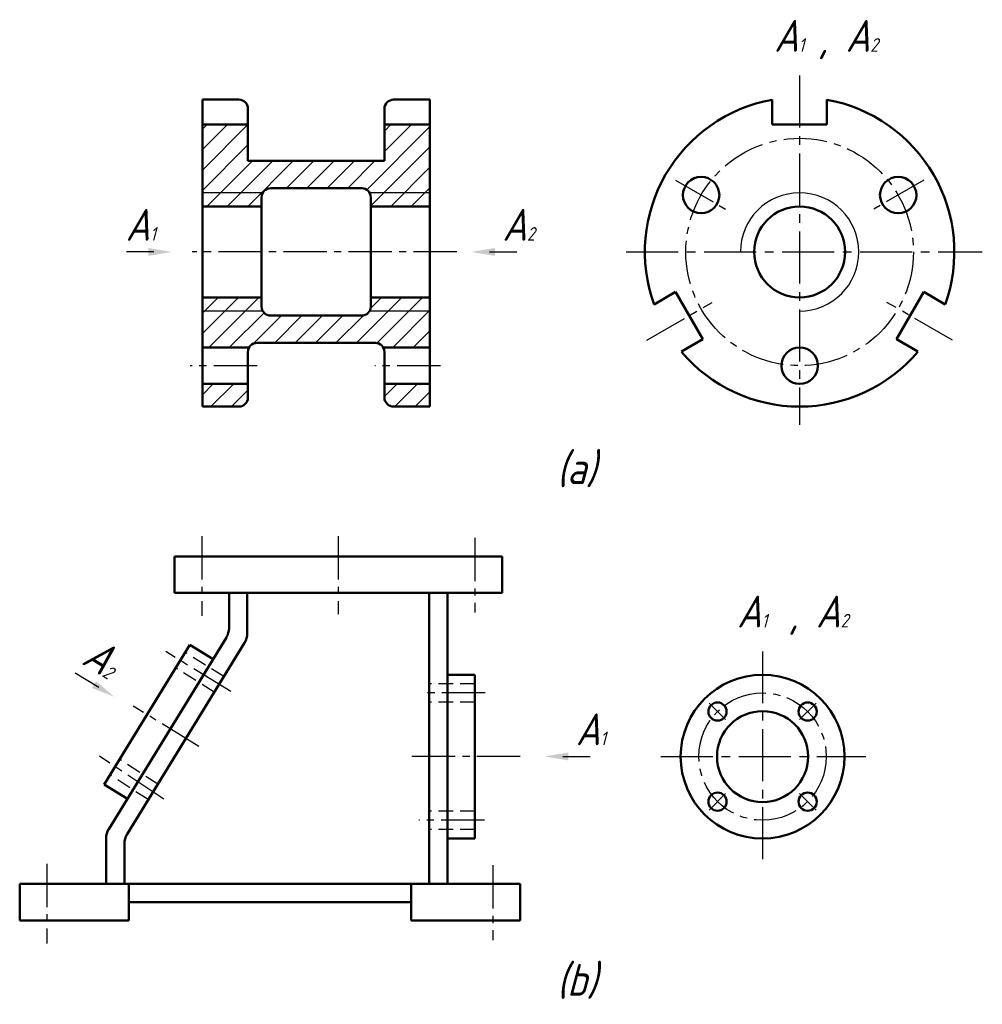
# Model space of a CAD drawing. Header units: millimetres. Extents: x 1113 to 1219, y -11 to 97.
import ezdxf

# ---------------------------------------------------------------- set-up
doc = ezdxf.new("R2010")
doc.units = ezdxf.units.MM
doc.header["$LTSCALE"] = 0.5
doc.linetypes.add('CENTER2', pattern=[28.575, 19.05, -3.175, 3.175, -3.175])
doc.linetypes.add('DASHED2', pattern=[9.525, 6.35, -3.175])
for name, color, linetype in [('剖面线层', 7, 'Continuous'), ('尺寸层', 221, 'Continuous'), ('细实线层', 7, 'Continuous')]:
    doc.layers.add(name, color=color, linetype=linetype)
for name, color, linetype, lineweight in [('文字层', 227, 'Continuous', 20), ('点画线层', 3, 'CENTER2', 25), ('粗实线层', 7, 'Continuous', 50), ('虚线层', 2, 'DASHED2', 25)]:
    doc.layers.add(name, color=color, linetype=linetype, lineweight=lineweight)
doc.styles.add('工程斜体', font='gbeitc.shx', dxfattribs={"bigfont": 'gbcbig.shx'})

msp = doc.modelspace()

# ---------------------------------------------------------------- hatches: boundary and pattern name
at = {"layer": '剖面线层', "ltscale": 0.5}
h = msp.add_hatch(dxfattribs=at)
h.set_pattern_fill('ANSI31', scale=0.5, style=0)
h.set_pattern_definition([(45, (-8.8576, 0), (-1.122532, 1.122532), [])])
h.paths.add_polyline_path([(1133.53, 85.47), (1133.53, 77.97), (1140.17, 77.97, -0.267949), (1141.03, 78.47), (1151.03, 78.47, -0.267949), (1151.9, 77.97), (1158.53, 77.97), (1158.53, 85.47), (1153.53, 85.47), (1153.53, 81.47), (1138.53, 81.47), (1138.53, 85.47)])
h.paths.add_polyline_path([(1133.53, 77.97), (1133.53, 76.47), (1140.03, 76.47), (1140.03, 77.47, -0.131652), (1140.17, 77.97)])
h.paths.add_polyline_path([(1151.9, 77.97, -0.131652), (1152.03, 77.47), (1152.03, 76.47), (1158.53, 76.47), (1158.53, 77.97)])
h.paths.add_polyline_path([(1140.17, 64.97, -0.131652), (1140.03, 65.47), (1140.03, 66.47), (1133.53, 66.47), (1133.53, 64.97)])
h.paths.add_polyline_path([(1158.53, 64.97), (1158.53, 66.47), (1152.03, 66.47), (1152.03, 65.47, -0.131652), (1151.9, 64.97)])
h.paths.add_polyline_path([(1151.9, 64.97, -0.267949), (1151.03, 64.47), (1141.03, 64.47, -0.267949), (1140.17, 64.97), (1133.53, 64.97), (1133.53, 60.97), (1138.67, 60.97, -0.267949), (1139.53, 61.47), (1152.53, 61.47, -0.267949), (1153.4, 60.97), (1158.53, 60.97), (1158.53, 64.97)])
h.paths.add_polyline_path([(1133.53, 56.97), (1133.53, 54.47), (1137.53, 54.47, 0.414214), (1138.53, 55.47), (1138.53, 56.97)])
h.paths.add_polyline_path([(1158.53, 54.47), (1158.53, 56.97), (1153.53, 56.97), (1153.53, 55.47, 0.414214), (1154.53, 54.47)])

# ---------------------------------------------------------------- linework, layer by layer
at = {"layer": '尺寸层', "color": 7, "ltscale": 0.5}
for points in [[(1128.19, 71.47), (1125.19, 71.47)], [(1165.07, 71.47), (1168.07, 71.47)], [(1122.13, 23.61), (1119.56, 25.17)], [(1173.13, 16.02), (1176.13, 16.02)]]:
    msp.add_lwpolyline(points, dxfattribs=at)
for points in [[(1127.59, 71.91), (1130.19, 71.47), (1127.59, 71.04)], [(1165.67, 71.04), (1163.07, 71.47), (1165.67, 71.91)], [(1121.84, 24.29), (1123.84, 22.57), (1121.39, 23.55)], [(1173.73, 15.58), (1171.13, 16.02), (1173.73, 16.45)]]:
    msp.add_solid(points, dxfattribs=at)
at = {"layer": '点画线层', "color": 7, "ltscale": 0.6}
for p, q in [((1199.14, 90.86), (1199.14, 52.46)), ((1180.08, 71.47), (1219.21, 71.47)), ((1195.07, 27.57), (1195.07, 4.62)), ((1183.9, 16), (1206.43, 16))]:
    msp.add_line(p, q, dxfattribs=at)
at = {"layer": '点画线层', "color": 7, "ltscale": 0.5}
for p, q in [((1185.5, 79.35), (1190.99, 76.18)), ((1212.79, 79.35), (1207.29, 76.18)), ((1161.48, 71.47), (1132.42, 71.47)), ((1182.35, 61.78), (1189.55, 65.93)), ((1215.93, 61.78), (1208.74, 65.93)), ((1139.53, 58.97), (1132.2, 58.97)), ((1159.67, 58.97), (1152.46, 58.97)), ((1133.45, 40.23), (1133.45, 31.47)), ((1148.45, 40.23), (1148.45, 31.65)), ((1163.45, 40.05), (1163.45, 31.84)), ((1136.64, 23.16), (1129.5, 27.54)), ((1164.61, 23), (1157.59, 23)), ((1191.01, 20.06), (1189.19, 21.88)), ((1199.13, 20.06), (1200.95, 21.88)), ((1133.15, 17.11), (1125.93, 21.54)), ((1129.29, 11.32), (1122.22, 16.05)), ((1168.45, 16), (1156.5, 16)), ((1191.01, 11.93), (1189.19, 10.11)), ((1199.13, 11.93), (1200.95, 10.11)), ((1164.52, 9), (1157.3, 9)), ((1116.45, 4.23), (1116.45, -4.53)), ((1165.45, 4.05), (1165.45, -4.16))]:
    msp.add_line(p, q, dxfattribs=at)
for centre, radius in [((1199.14, 71.47), 12.5), ((1195.07, 16), 7)]:
    msp.add_circle(centre, radius, dxfattribs=at)
at = {"layer": '粗实线层', "color": 7, "ltscale": 0.5}
for p, q in [((1137.53, 88.21), (1133.53, 88.21)), ((1133.53, 54.47), (1133.53, 88.21)), ((1158.53, 88.21), (1154.53, 88.21)), ((1158.53, 54.47), (1158.53, 88.21)), ((1196.14, 85.47), (1196.14, 88.21)), ((1202.14, 88.21), (1202.14, 85.47)), ((1138.53, 81.47), (1138.53, 87.21)), ((1153.53, 81.47), (1153.53, 87.21)), ((1138.53, 85.47), (1133.53, 85.47)), ((1158.53, 85.47), (1153.53, 85.47)), ((1202.14, 85.47), (1196.14, 85.47)), ((1153.53, 81.47), (1138.53, 81.47)), ((1151.03, 78.47), (1141.03, 78.47)), ((1140.03, 77.47), (1140.03, 65.47)), ((1152.03, 77.47), (1152.03, 65.47)), ((1140.03, 76.47), (1133.53, 76.47)), ((1158.53, 76.47), (1152.03, 76.47)), ((1140.03, 66.47), (1133.53, 66.47)), ((1158.53, 66.47), (1152.03, 66.47)), ((1183.15, 65.7), (1185.52, 67.07)), ((1185.52, 67.07), (1188.52, 61.88)), ((1209.77, 61.88), (1212.77, 67.07)), ((1212.77, 67.07), (1215.13, 65.7)), ((1151.03, 64.47), (1141.03, 64.47)), ((1188.52, 61.88), (1186.15, 60.51)), ((1212.13, 60.51), (1209.77, 61.88)), ((1133.53, 60.97), (1138.67, 60.97)), ((1152.53, 61.47), (1139.53, 61.47)), ((1158.53, 60.97), (1153.4, 60.97)), ((1138.53, 55.47), (1138.53, 60.47)), ((1153.53, 55.47), (1153.53, 60.47)), ((1133.53, 56.97), (1138.53, 56.97)), ((1158.53, 56.97), (1153.53, 56.97)), ((1137.53, 54.47), (1133.53, 54.47)), ((1158.53, 54.47), (1154.53, 54.47)), ((1130.45, 34), (1130.45, 38)), ((1130.45, 38), (1166.45, 38)), ((1166.45, 38), (1166.45, 34)), ((1166.45, 34), (1130.45, 34)), ((1136.45, 34), (1136.45, 30.13)), ((1138.45, 34), (1138.45, 29.56)), ((1158.45, 34), (1158.45, 2)), ((1160.45, 34), (1160.45, 2)), ((1132.15, 28.28), (1122.74, 12.94)), ((1136.16, 29.08), (1123.25, 8.04)), ((1138.16, 28.51), (1125.25, 7.48)), ((1134.71, 26.71), (1132.15, 28.28)), ((1163.45, 25), (1160.45, 25)), ((1163.45, 25), (1163.45, 7)), ((1125.29, 11.37), (1122.74, 12.94)), ((1122.95, 7), (1122.95, 2)), ((1163.45, 7), (1160.45, 7)), ((1124.95, 6.43), (1124.95, 2)), ((1168.45, 2), (1113.45, 2)), ((1113.45, -2), (1113.45, 2)), ((1125.45, -2), (1125.45, 2)), ((1156.45, -2), (1156.45, 2)), ((1168.45, 2), (1168.45, -2)), ((1156.45, 0), (1125.45, 0)), ((1125.45, -2), (1113.45, -2)), ((1168.45, -2), (1156.45, -2))]:
    msp.add_line(p, q, dxfattribs=at)
for centre, radius in [((1188.32, 77.72), 2), ((1209.97, 77.72), 2), ((1199.14, 71.47), 5), ((1199.14, 58.97), 2), ((1195.07, 16), 9), ((1190.12, 20.95), 1), ((1200.02, 20.95), 1), ((1195.07, 16), 5), ((1190.12, 11.05), 1), ((1200.02, 11.05), 1)]:
    msp.add_circle(centre, radius, dxfattribs=at)
for centre, radius, start, end in [((1137.53, 87.21), 1, 0, 90), ((1154.53, 87.21), 1, 90, 180), ((1199.14, 71.47), 17, 100.1642, 199.8358), ((1199.14, 71.47), 17, 340.1642, 79.8358), ((1141.03, 77.47), 1, 90, 180), ((1151.03, 77.47), 1, 0, 90), ((1141.03, 65.47), 1, 180, 270), ((1151.03, 65.47), 1, 270, 0), ((1139.53, 60.47), 1, 90, 180), ((1152.53, 60.47), 1, 0, 90), ((1199.14, 71.47), 17, 220.1642, 319.8358), ((1137.53, 55.47), 1, 270, 0), ((1154.53, 55.47), 1, 180, 270), ((1134.45, 30.13), 2, 328.4652, 360), ((1136.45, 29.56), 2, 328.4652, 0), ((1124.95, 7), 2, 148.4652, 180), ((1126.95, 6.43), 2, 148.4652, 180)]:
    msp.add_arc(centre, radius, start, end, dxfattribs=at)
at = {"layer": '细实线层', "color": 7, "ltscale": 0.5}
for p, q in [((1140.17, 77.97), (1133.53, 77.97)), ((1158.53, 77.97), (1151.9, 77.97)), ((1140.17, 64.97), (1133.53, 64.97)), ((1158.53, 64.97), (1151.9, 64.97))]:
    msp.add_line(p, q, dxfattribs=at)
msp.add_arc((1199.14, 71.47), 6.5, 270, 180, dxfattribs=at)
at = {"layer": '虚线层', "color": 7, "ltscale": 0.5}
for p, q in [((1135.89, 24.8), (1131.65, 27.45)), ((1134.83, 23.1), (1130.59, 25.75)), ((1163.45, 24), (1158.45, 24)), ((1163.45, 22), (1158.45, 22)), ((1128.64, 12.96), (1124.45, 15.68)), ((1127.55, 11.28), (1123.36, 14)), ((1163.45, 10), (1158.45, 10)), ((1163.45, 8), (1158.45, 8))]:
    msp.add_line(p, q, dxfattribs=at)

# ---------------------------------------------------------------- texts
at = {"layer": '文字层', "color": 7, "ltscale": 0.5, "char_height": 3.5, "width": 12.2154, "attachment_point": 1, "style": '工程斜体'}
for s, insert in [('A{\\H0.4286x;1  }, A{\\H0.4286x;2}', (1196.34, 96.97)), ('A{\\H0.4286x;1}', (1125.09, 76.2)), ('A{\\H0.4286x;2}', (1166.49, 76.2)), ('(a)', (1172.47, 49.45)), ('A{\\H0.4286x;1   }, A{\\H0.4286x;2}', (1192.27, 33.69)), ('A{\\H0.4286x;1}', (1174.55, 20.75)), ('(b)', (1172.47, -6.79))]:
    msp.add_mtext(s, dxfattribs=dict(at, insert=insert))
at = {"layer": '文字层', "color": 7, "ltscale": 0.5, "insert": (1121.93, 29.26), "char_height": 3.5, "width": 12.2154, "attachment_point": 1, "rotation": 328.7234, "style": '工程斜体'}
msp.add_mtext('A{\\H0.4286x;2}', dxfattribs=at)

doc.saveas('drawing.dxf')
